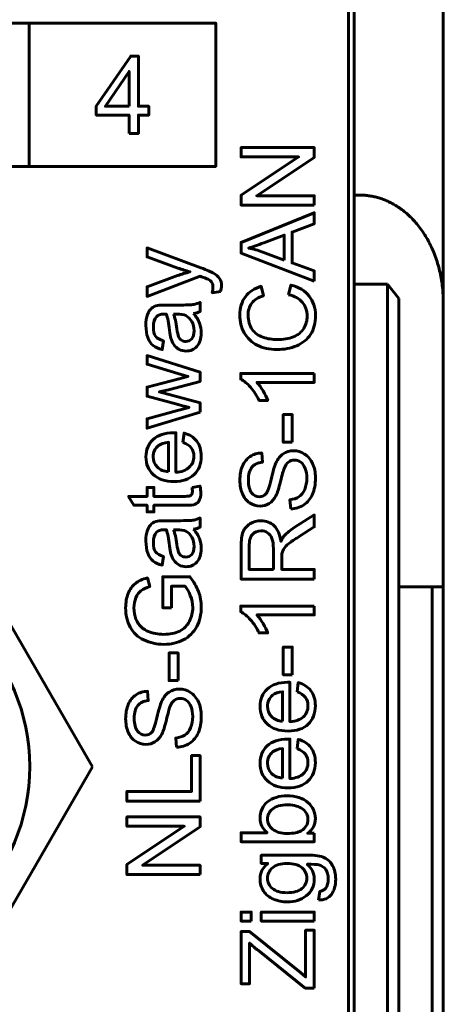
# Model space of a CAD drawing. Header units: millimetres. Extents: x -14 to 16, y -52 to 56.
# Tile 7 of 8: x 7.91 to 15.51, y 20.83 to 38.53. Entities that reach past the tile are written whole.
import ezdxf

# ---------------------------------------------------------------- set-up
doc = ezdxf.new("R2010")
doc.units = ezdxf.units.MM
for name, pattern in [('K5LT32780', [0]), ('K5LT32782', [0]), ('K5LT_BASIC', [0])]:
    doc.linetypes.add(name, pattern=pattern)

# ---------------------------------------------------------------- blocks, each defined once
blk = doc.blocks.new('U0')
at = {"color": 150, "linetype": 'K5LT32780', "lineweight": 60, "true_color": 0x0080ff}
for p, q in [((2.284, 29.101), (-0.026, 25.101)), ((6.902, 29.101), (2.284, 29.101)), ((9.212, 25.101), (6.902, 29.101)), ((-0.026, 25.101), (2.284, 21.101)), ((6.902, 21.101), (9.212, 25.101)), ((2.284, 21.101), (6.902, 21.101))]:
    blk.add_line(p, q, dxfattribs=at)

msp = doc.modelspace()

# ---------------------------------------------------------------- linework, layer by layer
at = {"color": 150, "linetype": 'K5LT32780', "lineweight": 60, "true_color": 0x0080ff}
for p, q in [((13.91, 40.253), (13.91, 35.374)), ((15.51, 39.809), (15.51, 33.454)), ((13.81, 16.453), (13.81, 38.853)), ((8.076, 38.464), (8.076, 35.888)), ((-2.393, 35.888), (11.425, 35.888)), ((14.01, 35.374), (13.91, 35.374)), ((13.91, 35.374), (13.91, 33.774)), ((14.51, 33.774), (13.91, 33.774)), ((13.91, 16.453), (13.91, 33.774)), ((14.51, 33.774), (14.51, 13.553)), ((14.71, 33.518), (14.51, 33.774)), ((14.71, 13.245), (14.71, 33.518)), ((15.51, 28.334), (15.51, 33.454)), ((14.71, 28.334), (15.31, 28.334)), ((15.31, 28.334), (15.31, -24.227)), ((15.51, 28.334), (15.31, 28.334)), ((15.51, 28.334), (15.51, -24.227))]:
    msp.add_line(p, q, dxfattribs=at)
at = {"color": 150, "linetype": 'K5LT32782', "lineweight": 60, "true_color": 0x0080ff}
msp.add_lwpolyline([(-2.393, 35.888), (11.425, 35.888), (11.425, 38.464), (-2.393, 38.464)], close=True, dxfattribs=at)
at = {"color": 150, "linetype": 'K5LT32780', "lineweight": 60, "true_color": 0x0080ff}
msp.add_circle((4.587, 25.103), 3.5, dxfattribs=at)
msp.add_circle((4.587, 25.103), 3.5, dxfattribs=at)
for points, knots in [([(9.87, 36.481), (9.87, 36.481), (9.87, 36.813), (9.87, 36.813), (9.279, 36.813), (9.279, 36.813), (9.279, 36.97), (9.279, 36.97), (9.9, 37.871), (9.9, 37.871), (10.037, 37.871), (10.037, 37.871), (10.037, 36.97), (10.037, 36.97), (10.221, 36.97), (10.221, 36.97), (10.221, 36.813), (10.221, 36.813), (10.037, 36.813), (10.037, 36.813), (10.037, 36.481), (10.037, 36.481), (9.87, 36.481), (9.87, 36.481)], [0, 0, 0, 0, 0.090909, 0.090909, 0.181818, 0.181818, 0.272727, 0.272727, 0.363636, 0.363636, 0.454545, 0.454545, 0.545455, 0.545455, 0.636364, 0.636364, 0.727273, 0.727273, 0.818182, 0.818182, 0.909091, 0.909091, 1, 1, 1, 1]), ([(9.87, 36.97), (9.87, 36.97), (9.87, 37.595), (9.87, 37.595), (9.444, 36.97), (9.444, 36.97), (9.87, 36.97), (9.87, 36.97)], [0, 0, 0, 0, 0.333333, 0.333333, 0.666667, 0.666667, 1, 1, 1, 1])]:
    msp.add_open_spline(points, degree=3, knots=knots, dxfattribs=at)
at = {"color": 150, "linetype": 'K5LT_BASIC', "lineweight": 60, "true_color": 0x0080ff}
for points, knots in [([(13.193, 35.194), (13.193, 35.194), (11.88, 35.194), (11.88, 35.194), (11.88, 35.372), (11.88, 35.372), (12.911, 36.061), (12.911, 36.061), (11.88, 36.061), (11.88, 36.061), (11.88, 36.228), (11.88, 36.228), (13.193, 36.228), (13.193, 36.228), (13.193, 36.05), (13.193, 36.05), (12.162, 35.361), (12.162, 35.361), (13.193, 35.361), (13.193, 35.361), (13.193, 35.194), (13.193, 35.194)], [0, 0, 0, 0, 0.1, 0.1, 0.2, 0.2, 0.3, 0.3, 0.4, 0.4, 0.5, 0.5, 0.6, 0.6, 0.7, 0.7, 0.8, 0.8, 0.9, 0.9, 1, 1, 1, 1]), ([(13.193, 33.828), (13.193, 33.828), (11.88, 34.332), (11.88, 34.332), (11.88, 34.523), (11.88, 34.523), (13.193, 35.058), (13.193, 35.058), (13.193, 34.86), (13.193, 34.86), (12.795, 34.708), (12.795, 34.708), (12.795, 34.155), (12.795, 34.155), (13.193, 34.012), (13.193, 34.012), (13.193, 33.828), (13.193, 33.828)], [0, 0, 0, 0, 0.125, 0.125, 0.25, 0.25, 0.375, 0.375, 0.5, 0.5, 0.625, 0.625, 0.75, 0.75, 0.875, 0.875, 1, 1, 1, 1]), ([(12.654, 34.206), (12.654, 34.206), (12.654, 34.654), (12.654, 34.654), (12.29, 34.517), (12.29, 34.517), (12.179, 34.475), (12.088, 34.444), (12.015, 34.422), (12.101, 34.404), (12.185, 34.38), (12.268, 34.35), (12.268, 34.35), (12.654, 34.206), (12.654, 34.206)], [0, 0, 0, 0, 0.2, 0.2, 0.4, 0.4, 0.4, 0.6, 0.6, 0.6, 0.8, 0.8, 0.8, 1, 1, 1, 1]), ([(11.51, 33.639), (11.51, 33.639), (11.361, 33.62), (11.361, 33.62), (11.37, 33.656), (11.375, 33.686), (11.375, 33.713), (11.375, 33.749), (11.369, 33.778), (11.357, 33.799), (11.345, 33.821), (11.328, 33.838), (11.307, 33.852), (11.291, 33.862), (11.25, 33.879), (11.186, 33.901), (11.177, 33.904), (11.164, 33.909), (11.147, 33.916), (11.147, 33.916), (10.192, 33.554), (10.192, 33.554), (10.192, 33.727), (10.192, 33.727), (10.741, 33.926), (10.741, 33.926), (10.811, 33.952), (10.884, 33.974), (10.961, 33.995), (10.889, 34.014), (10.817, 34.036), (10.747, 34.061), (10.747, 34.061), (10.192, 34.264), (10.192, 34.264), (10.192, 34.425), (10.192, 34.425), (11.16, 34.066), (11.16, 34.066), (11.265, 34.027), (11.336, 33.996), (11.375, 33.975), (11.428, 33.946), (11.467, 33.913), (11.492, 33.876), (11.517, 33.839), (11.529, 33.794), (11.529, 33.743), (11.529, 33.712), (11.523, 33.677), (11.51, 33.639)], [0, 0, 0, 0, 0.055556, 0.055556, 0.055556, 0.111111, 0.111111, 0.111111, 0.166667, 0.166667, 0.166667, 0.222222, 0.222222, 0.222222, 0.277778, 0.277778, 0.277778, 0.333333, 0.333333, 0.333333, 0.388889, 0.388889, 0.444444, 0.444444, 0.5, 0.5, 0.5, 0.555556, 0.555556, 0.555556, 0.611111, 0.611111, 0.611111, 0.666667, 0.666667, 0.722222, 0.722222, 0.777778, 0.777778, 0.777778, 0.833333, 0.833333, 0.833333, 0.888889, 0.888889, 0.888889, 0.944444, 0.944444, 0.944444, 1, 1, 1, 1]), ([(12.732, 33.583), (12.732, 33.583), (12.776, 33.757), (12.776, 33.757), (12.919, 33.721), (13.028, 33.655), (13.177, 33.466), (13.215, 33.351), (13.215, 33.214), (13.215, 33.073), (13.186, 32.958), (13.129, 32.869), (13.071, 32.781), (12.988, 32.713), (12.878, 32.667), (12.769, 32.621), (12.652, 32.598), (12.527, 32.598), (12.39, 32.598), (12.271, 32.624), (12.067, 32.728), (11.99, 32.803), (11.884, 32.995), (11.858, 33.101), (11.858, 33.217), (11.858, 33.348), (11.891, 33.459), (11.958, 33.548), (12.025, 33.638), (12.119, 33.7), (12.24, 33.735), (12.24, 33.735), (12.28, 33.565), (12.28, 33.565), (12.185, 33.534), (12.115, 33.49), (12.072, 33.432), (12.028, 33.374), (12.006, 33.302), (12.006, 33.214), (12.006, 33.113), (12.03, 33.029), (12.079, 32.961), (12.127, 32.894), (12.192, 32.846), (12.273, 32.819), (12.355, 32.791), (12.439, 32.778), (12.526, 32.778), (12.637, 32.778), (12.735, 32.794), (12.818, 32.826), (12.901, 32.859), (12.963, 32.909), (13.005, 32.978), (13.046, 33.046), (13.066, 33.12), (13.066, 33.2), (13.066, 33.297), (13.038, 33.379), (12.982, 33.446), (12.926, 33.514), (12.843, 33.559), (12.732, 33.583)], [0, 0, 0, 0, 0.045455, 0.045455, 0.045455, 0.090909, 0.090909, 0.136364, 0.136364, 0.136364, 0.181818, 0.181818, 0.181818, 0.227273, 0.227273, 0.227273, 0.272727, 0.272727, 0.272727, 0.318182, 0.318182, 0.363636, 0.363636, 0.409091, 0.409091, 0.409091, 0.454545, 0.454545, 0.454545, 0.5, 0.5, 0.5, 0.545455, 0.545455, 0.545455, 0.590909, 0.590909, 0.590909, 0.636364, 0.636364, 0.636364, 0.681818, 0.681818, 0.681818, 0.727273, 0.727273, 0.727273, 0.772727, 0.772727, 0.772727, 0.818182, 0.818182, 0.818182, 0.863636, 0.863636, 0.863636, 0.909091, 0.909091, 0.909091, 0.954545, 0.954545, 0.954545, 1, 1, 1, 1]), ([(11.025, 33.248), (11.076, 33.188), (11.111, 33.13), (11.132, 33.075), (11.154, 33.019), (11.164, 32.96), (11.164, 32.896), (11.164, 32.792), (11.139, 32.712), (11.087, 32.655), (11.037, 32.599), (10.972, 32.571), (10.892, 32.571), (10.846, 32.571), (10.803, 32.582), (10.765, 32.603), (10.726, 32.624), (10.696, 32.652), (10.673, 32.686), (10.649, 32.721), (10.632, 32.759), (10.62, 32.802), (10.611, 32.834), (10.603, 32.882), (10.595, 32.946), (10.58, 33.076), (10.562, 33.173), (10.54, 33.234), (10.518, 33.235), (10.504, 33.235), (10.498, 33.235), (10.433, 33.235), (10.387, 33.22), (10.36, 33.189), (10.323, 33.148), (10.305, 33.086), (10.305, 33.005), (10.305, 32.929), (10.319, 32.873), (10.345, 32.837), (10.372, 32.8), (10.419, 32.774), (10.487, 32.756), (10.487, 32.756), (10.465, 32.598), (10.465, 32.598), (10.397, 32.613), (10.343, 32.636), (10.259, 32.702), (10.228, 32.75), (10.205, 32.812), (10.183, 32.874), (10.171, 32.947), (10.171, 33.029), (10.171, 33.11), (10.181, 33.177), (10.2, 33.228), (10.219, 33.278), (10.243, 33.316), (10.272, 33.34), (10.301, 33.364), (10.338, 33.38), (10.382, 33.39), (10.41, 33.395), (10.459, 33.398), (10.531, 33.398), (10.531, 33.398), (10.745, 33.398), (10.745, 33.398), (10.894, 33.398), (10.989, 33.402), (11.029, 33.408), (11.069, 33.415), (11.107, 33.428), (11.144, 33.448), (11.144, 33.448), (11.144, 33.279), (11.144, 33.279), (11.11, 33.263), (11.07, 33.252), (11.025, 33.248)], [0, 0, 0, 0, 0.037037, 0.037037, 0.037037, 0.074074, 0.074074, 0.074074, 0.111111, 0.111111, 0.111111, 0.148148, 0.148148, 0.148148, 0.185185, 0.185185, 0.185185, 0.222222, 0.222222, 0.222222, 0.259259, 0.259259, 0.259259, 0.296296, 0.296296, 0.296296, 0.333333, 0.333333, 0.333333, 0.37037, 0.37037, 0.37037, 0.407407, 0.407407, 0.407407, 0.444444, 0.444444, 0.444444, 0.481481, 0.481481, 0.481481, 0.518519, 0.518519, 0.518519, 0.555556, 0.555556, 0.555556, 0.592593, 0.592593, 0.62963, 0.62963, 0.62963, 0.666667, 0.666667, 0.666667, 0.703704, 0.703704, 0.703704, 0.740741, 0.740741, 0.740741, 0.777778, 0.777778, 0.777778, 0.814815, 0.814815, 0.814815, 0.851852, 0.851852, 0.851852, 0.888889, 0.888889, 0.888889, 0.925926, 0.925926, 0.925926, 0.962963, 0.962963, 0.962963, 1, 1, 1, 1]), ([(10.667, 33.235), (10.691, 33.176), (10.711, 33.088), (10.727, 32.971), (10.737, 32.904), (10.747, 32.857), (10.771, 32.802), (10.789, 32.781), (10.811, 32.766), (10.834, 32.751), (10.86, 32.743), (10.888, 32.743), (10.93, 32.743), (10.966, 32.76), (11.023, 32.825), (11.037, 32.873), (11.037, 32.935), (11.037, 32.997), (11.024, 33.053), (10.997, 33.101), (10.97, 33.15), (10.933, 33.185), (10.886, 33.208), (10.85, 33.225), (10.796, 33.234), (10.725, 33.234), (10.725, 33.234), (10.667, 33.235), (10.667, 33.235)], [0, 0, 0, 0, 0.1, 0.1, 0.1, 0.2, 0.2, 0.3, 0.3, 0.3, 0.4, 0.4, 0.4, 0.5, 0.5, 0.6, 0.6, 0.6, 0.7, 0.7, 0.7, 0.8, 0.8, 0.8, 0.9, 0.9, 0.9, 1, 1, 1, 1]), ([(11.144, 31.473), (11.144, 31.473), (10.192, 31.185), (10.192, 31.185), (10.192, 31.354), (10.192, 31.354), (10.741, 31.505), (10.741, 31.505), (10.946, 31.559), (10.946, 31.559), (10.936, 31.561), (10.87, 31.578), (10.749, 31.608), (10.749, 31.608), (10.192, 31.759), (10.192, 31.759), (10.192, 31.925), (10.192, 31.925), (10.744, 32.068), (10.744, 32.068), (10.926, 32.115), (10.926, 32.115), (10.742, 32.17), (10.742, 32.17), (10.192, 32.334), (10.192, 32.334), (10.192, 32.491), (10.192, 32.491), (11.144, 32.192), (11.144, 32.192), (11.144, 32.025), (11.144, 32.025), (10.574, 31.874), (10.574, 31.874), (10.411, 31.836), (10.411, 31.836), (11.144, 31.643), (11.144, 31.643), (11.144, 31.473), (11.144, 31.473)], [0, 0, 0, 0, 0.055556, 0.055556, 0.111111, 0.111111, 0.166667, 0.166667, 0.222222, 0.222222, 0.222222, 0.277778, 0.277778, 0.277778, 0.333333, 0.333333, 0.388889, 0.388889, 0.444444, 0.444444, 0.5, 0.5, 0.555556, 0.555556, 0.611111, 0.611111, 0.666667, 0.666667, 0.722222, 0.722222, 0.777778, 0.777778, 0.833333, 0.833333, 0.888889, 0.888889, 0.944444, 0.944444, 1, 1, 1, 1]), ([(13.193, 32.168), (13.193, 32.168), (13.193, 32.007), (13.193, 32.007), (12.165, 32.007), (12.165, 32.007), (12.202, 31.968), (12.239, 31.917), (12.313, 31.791), (12.341, 31.734), (12.36, 31.684), (12.36, 31.684), (12.204, 31.684), (12.204, 31.684), (12.162, 31.774), (12.11, 31.853), (12.05, 31.921), (11.989, 31.988), (11.931, 32.036), (11.874, 32.064), (11.874, 32.064), (11.874, 32.168), (11.874, 32.168), (13.193, 32.168), (13.193, 32.168)], [0, 0, 0, 0, 0.111111, 0.111111, 0.222222, 0.222222, 0.222222, 0.333333, 0.333333, 0.444444, 0.444444, 0.444444, 0.555556, 0.555556, 0.555556, 0.666667, 0.666667, 0.666667, 0.777778, 0.777778, 0.777778, 0.888889, 0.888889, 1, 1, 1, 1]), ([(12.799, 30.932), (12.799, 30.932), (12.637, 30.932), (12.637, 30.932), (12.637, 31.431), (12.637, 31.431), (12.799, 31.431), (12.799, 31.431), (12.799, 30.932), (12.799, 30.932)], [0, 0, 0, 0, 0.25, 0.25, 0.5, 0.5, 0.75, 0.75, 1, 1, 1, 1]), ([(10.835, 30.93), (10.835, 30.93), (10.857, 31.097), (10.857, 31.097), (10.955, 31.071), (11.03, 31.023), (11.084, 30.952), (11.137, 30.881), (11.164, 30.79), (11.164, 30.68), (11.164, 30.541), (11.121, 30.431), (11.036, 30.35), (10.95, 30.268), (10.83, 30.228), (10.676, 30.228), (10.516, 30.228), (10.392, 30.269), (10.304, 30.351), (10.215, 30.433), (10.171, 30.54), (10.171, 30.671), (10.171, 30.798), (10.215, 30.902), (10.388, 31.062), (10.509, 31.103), (10.666, 31.103), (10.676, 31.103), (10.69, 31.103), (10.709, 31.102), (10.709, 31.102), (10.709, 30.393), (10.709, 30.393), (10.813, 30.399), (10.893, 30.428), (10.949, 30.482), (11.004, 30.534), (11.032, 30.601), (11.032, 30.68), (11.032, 30.739), (11.016, 30.789), (10.985, 30.831), (10.954, 30.873), (10.904, 30.906), (10.835, 30.93)], [0, 0, 0, 0, 0.066667, 0.066667, 0.066667, 0.133333, 0.133333, 0.133333, 0.2, 0.2, 0.2, 0.266667, 0.266667, 0.266667, 0.333333, 0.333333, 0.333333, 0.4, 0.4, 0.4, 0.466667, 0.466667, 0.466667, 0.533333, 0.533333, 0.6, 0.6, 0.6, 0.666667, 0.666667, 0.666667, 0.733333, 0.733333, 0.733333, 0.8, 0.8, 0.8, 0.866667, 0.866667, 0.866667, 0.933333, 0.933333, 0.933333, 1, 1, 1, 1]), ([(10.577, 30.402), (10.577, 30.402), (10.577, 30.932), (10.577, 30.932), (10.497, 30.925), (10.437, 30.905), (10.397, 30.871), (10.335, 30.82), (10.303, 30.754), (10.303, 30.672), (10.303, 30.598), (10.328, 30.536), (10.378, 30.486), (10.427, 30.435), (10.494, 30.408), (10.577, 30.402)], [0, 0, 0, 0, 0.2, 0.2, 0.2, 0.4, 0.4, 0.4, 0.6, 0.6, 0.6, 0.8, 0.8, 0.8, 1, 1, 1, 1]), ([(12.771, 29.736), (12.771, 29.736), (12.756, 29.899), (12.756, 29.899), (12.823, 29.907), (12.877, 29.925), (12.919, 29.953), (12.961, 29.982), (12.996, 30.026), (13.022, 30.085), (13.048, 30.145), (13.061, 30.212), (13.061, 30.287), (13.061, 30.353), (13.051, 30.412), (13.031, 30.462), (13.011, 30.513), (12.984, 30.551), (12.95, 30.575), (12.915, 30.6), (12.878, 30.613), (12.837, 30.613), (12.796, 30.613), (12.76, 30.601), (12.73, 30.577), (12.699, 30.553), (12.673, 30.514), (12.652, 30.459), (12.639, 30.424), (12.617, 30.346), (12.588, 30.225), (12.559, 30.104), (12.532, 30.02), (12.506, 29.971), (12.473, 29.909), (12.432, 29.862), (12.384, 29.832), (12.335, 29.801), (12.28, 29.785), (12.22, 29.785), (12.154, 29.785), (12.091, 29.804), (12.034, 29.842), (11.976, 29.88), (11.933, 29.934), (11.903, 30.007), (11.873, 30.079), (11.858, 30.159), (11.858, 30.248), (11.858, 30.345), (11.873, 30.431), (11.905, 30.505), (11.936, 30.579), (11.982, 30.637), (12.043, 30.677), (12.104, 30.717), (12.173, 30.738), (12.25, 30.741), (12.25, 30.741), (12.263, 30.574), (12.263, 30.574), (12.18, 30.565), (12.117, 30.535), (12.075, 30.483), (12.033, 30.432), (12.012, 30.355), (12.012, 30.254), (12.012, 30.149), (12.031, 30.073), (12.069, 30.025), (12.108, 29.977), (12.154, 29.952), (12.209, 29.952), (12.256, 29.952), (12.295, 29.97), (12.325, 30.003), (12.356, 30.037), (12.387, 30.124), (12.419, 30.265), (12.451, 30.407), (12.479, 30.504), (12.503, 30.556), (12.538, 30.632), (12.582, 30.689), (12.636, 30.725), (12.69, 30.762), (12.752, 30.78), (12.823, 30.78), (12.893, 30.78), (12.958, 30.76), (13.02, 30.72), (13.081, 30.68), (13.129, 30.623), (13.164, 30.548), (13.198, 30.473), (13.215, 30.389), (13.215, 30.295), (13.215, 30.176), (13.198, 30.077), (13.163, 29.997), (13.129, 29.916), (13.077, 29.854), (13.007, 29.808), (12.937, 29.762), (12.859, 29.738), (12.771, 29.736)], [0, 0, 0, 0, 0.028571, 0.028571, 0.028571, 0.057143, 0.057143, 0.057143, 0.085714, 0.085714, 0.085714, 0.114286, 0.114286, 0.114286, 0.142857, 0.142857, 0.142857, 0.171429, 0.171429, 0.171429, 0.2, 0.2, 0.2, 0.228571, 0.228571, 0.228571, 0.257143, 0.257143, 0.257143, 0.285714, 0.285714, 0.285714, 0.314286, 0.314286, 0.314286, 0.342857, 0.342857, 0.342857, 0.371429, 0.371429, 0.371429, 0.4, 0.4, 0.4, 0.428571, 0.428571, 0.428571, 0.457143, 0.457143, 0.457143, 0.485714, 0.485714, 0.485714, 0.514286, 0.514286, 0.514286, 0.542857, 0.542857, 0.542857, 0.571429, 0.571429, 0.571429, 0.6, 0.6, 0.6, 0.628571, 0.628571, 0.628571, 0.657143, 0.657143, 0.657143, 0.685714, 0.685714, 0.685714, 0.714286, 0.714286, 0.714286, 0.742857, 0.742857, 0.742857, 0.771429, 0.771429, 0.771429, 0.8, 0.8, 0.8, 0.828571, 0.828571, 0.828571, 0.857143, 0.857143, 0.857143, 0.885714, 0.885714, 0.885714, 0.914286, 0.914286, 0.914286, 0.942857, 0.942857, 0.942857, 0.971429, 0.971429, 0.971429, 1, 1, 1, 1]), ([(11, 30.122), (11, 30.122), (11.142, 30.144), (11.142, 30.144), (11.152, 30.098), (11.157, 30.058), (11.157, 30.022), (11.157, 29.964), (11.147, 29.919), (11.129, 29.886), (11.11, 29.854), (11.086, 29.832), (11.056, 29.818), (11.025, 29.805), (10.962, 29.799), (10.865, 29.799), (10.865, 29.799), (10.316, 29.799), (10.316, 29.799), (10.316, 29.68), (10.316, 29.68), (10.192, 29.68), (10.192, 29.68), (10.192, 29.799), (10.192, 29.799), (9.956, 29.799), (9.956, 29.799), (9.859, 29.96), (9.859, 29.96), (10.192, 29.96), (10.192, 29.96), (10.192, 30.122), (10.192, 30.122), (10.316, 30.122), (10.316, 30.122), (10.316, 29.96), (10.316, 29.96), (10.874, 29.96), (10.874, 29.96), (10.92, 29.96), (10.95, 29.963), (10.963, 29.969), (10.976, 29.974), (10.987, 29.983), (10.995, 29.996), (11.002, 30.009), (11.006, 30.028), (11.006, 30.051), (11.006, 30.069), (11.004, 30.093), (11, 30.122)], [0, 0, 0, 0, 0.05, 0.05, 0.05, 0.1, 0.1, 0.1, 0.15, 0.15, 0.15, 0.2, 0.2, 0.2, 0.25, 0.25, 0.25, 0.3, 0.3, 0.35, 0.35, 0.4, 0.4, 0.45, 0.45, 0.5, 0.5, 0.55, 0.55, 0.6, 0.6, 0.65, 0.65, 0.7, 0.7, 0.75, 0.75, 0.8, 0.8, 0.8, 0.85, 0.85, 0.85, 0.9, 0.9, 0.9, 0.95, 0.95, 0.95, 1, 1, 1, 1]), ([(11.025, 29.373), (11.076, 29.313), (11.111, 29.255), (11.132, 29.2), (11.154, 29.145), (11.164, 29.085), (11.164, 29.022), (11.164, 28.917), (11.139, 28.837), (11.087, 28.78), (11.037, 28.724), (10.972, 28.696), (10.892, 28.696), (10.846, 28.696), (10.803, 28.707), (10.765, 28.728), (10.726, 28.749), (10.696, 28.777), (10.673, 28.811), (10.649, 28.846), (10.632, 28.884), (10.62, 28.928), (10.611, 28.959), (10.603, 29.007), (10.595, 29.071), (10.58, 29.201), (10.562, 29.298), (10.54, 29.359), (10.518, 29.36), (10.504, 29.36), (10.498, 29.36), (10.433, 29.36), (10.387, 29.345), (10.36, 29.314), (10.323, 29.273), (10.305, 29.212), (10.305, 29.13), (10.305, 29.054), (10.319, 28.998), (10.345, 28.962), (10.372, 28.925), (10.419, 28.899), (10.487, 28.881), (10.487, 28.881), (10.465, 28.724), (10.465, 28.724), (10.397, 28.738), (10.343, 28.762), (10.259, 28.828), (10.228, 28.875), (10.205, 28.938), (10.183, 29), (10.171, 29.072), (10.171, 29.154), (10.171, 29.235), (10.181, 29.302), (10.2, 29.353), (10.219, 29.404), (10.243, 29.441), (10.272, 29.465), (10.301, 29.489), (10.338, 29.506), (10.382, 29.515), (10.41, 29.521), (10.459, 29.523), (10.531, 29.523), (10.531, 29.523), (10.745, 29.523), (10.745, 29.523), (10.894, 29.523), (10.989, 29.527), (11.029, 29.533), (11.069, 29.54), (11.107, 29.553), (11.144, 29.573), (11.144, 29.573), (11.144, 29.404), (11.144, 29.404), (11.11, 29.388), (11.07, 29.378), (11.025, 29.373)], [0, 0, 0, 0, 0.037037, 0.037037, 0.037037, 0.074074, 0.074074, 0.074074, 0.111111, 0.111111, 0.111111, 0.148148, 0.148148, 0.148148, 0.185185, 0.185185, 0.185185, 0.222222, 0.222222, 0.222222, 0.259259, 0.259259, 0.259259, 0.296296, 0.296296, 0.296296, 0.333333, 0.333333, 0.333333, 0.37037, 0.37037, 0.37037, 0.407407, 0.407407, 0.407407, 0.444444, 0.444444, 0.444444, 0.481481, 0.481481, 0.481481, 0.518519, 0.518519, 0.518519, 0.555556, 0.555556, 0.555556, 0.592593, 0.592593, 0.62963, 0.62963, 0.62963, 0.666667, 0.666667, 0.666667, 0.703704, 0.703704, 0.703704, 0.740741, 0.740741, 0.740741, 0.777778, 0.777778, 0.777778, 0.814815, 0.814815, 0.814815, 0.851852, 0.851852, 0.851852, 0.888889, 0.888889, 0.888889, 0.925926, 0.925926, 0.925926, 0.962963, 0.962963, 0.962963, 1, 1, 1, 1]), ([(13.193, 28.472), (13.193, 28.472), (11.88, 28.472), (11.88, 28.472), (11.88, 29.054), (11.88, 29.054), (11.88, 29.171), (11.892, 29.26), (11.915, 29.321), (11.939, 29.382), (11.98, 29.43), (12.099, 29.503), (12.165, 29.521), (12.238, 29.521), (12.331, 29.521), (12.409, 29.491), (12.537, 29.37), (12.578, 29.277), (12.595, 29.151), (12.617, 29.198), (12.639, 29.232), (12.66, 29.256), (12.707, 29.307), (12.765, 29.355), (12.835, 29.4), (12.835, 29.4), (13.193, 29.627), (13.193, 29.627), (13.193, 29.41), (13.193, 29.41), (12.92, 29.236), (12.92, 29.236), (12.841, 29.186), (12.78, 29.144), (12.738, 29.111), (12.697, 29.078), (12.667, 29.049), (12.651, 29.023), (12.634, 28.997), (12.623, 28.971), (12.616, 28.944), (12.612, 28.924), (12.61, 28.892), (12.61, 28.847), (12.61, 28.847), (12.61, 28.646), (12.61, 28.646), (13.193, 28.646), (13.193, 28.646), (13.193, 28.472), (13.193, 28.472)], [0, 0, 0, 0, 0.052632, 0.052632, 0.105263, 0.105263, 0.105263, 0.157895, 0.157895, 0.157895, 0.210526, 0.210526, 0.263158, 0.263158, 0.263158, 0.315789, 0.315789, 0.368421, 0.368421, 0.368421, 0.421053, 0.421053, 0.421053, 0.473684, 0.473684, 0.473684, 0.526316, 0.526316, 0.578947, 0.578947, 0.631579, 0.631579, 0.631579, 0.684211, 0.684211, 0.684211, 0.736842, 0.736842, 0.736842, 0.789474, 0.789474, 0.789474, 0.842105, 0.842105, 0.842105, 0.894737, 0.894737, 0.947368, 0.947368, 1, 1, 1, 1]), ([(10.667, 29.36), (10.691, 29.301), (10.711, 29.213), (10.727, 29.096), (10.737, 29.029), (10.747, 28.982), (10.771, 28.927), (10.789, 28.906), (10.811, 28.891), (10.834, 28.876), (10.86, 28.869), (10.888, 28.869), (10.93, 28.869), (10.966, 28.885), (11.023, 28.95), (11.037, 28.998), (11.037, 29.061), (11.037, 29.123), (11.024, 29.178), (10.997, 29.227), (10.97, 29.275), (10.933, 29.311), (10.886, 29.333), (10.85, 29.351), (10.796, 29.359), (10.725, 29.359), (10.725, 29.359), (10.667, 29.36), (10.667, 29.36)], [0, 0, 0, 0, 0.1, 0.1, 0.1, 0.2, 0.2, 0.3, 0.3, 0.3, 0.4, 0.4, 0.4, 0.5, 0.5, 0.6, 0.6, 0.6, 0.7, 0.7, 0.7, 0.8, 0.8, 0.8, 0.9, 0.9, 0.9, 1, 1, 1, 1]), ([(12.459, 28.646), (12.459, 28.646), (12.459, 29.019), (12.459, 29.019), (12.459, 29.099), (12.451, 29.16), (12.435, 29.205), (12.418, 29.25), (12.392, 29.283), (12.356, 29.306), (12.32, 29.33), (12.28, 29.341), (12.238, 29.341), (12.176, 29.341), (12.125, 29.319), (12.084, 29.274), (12.044, 29.229), (12.025, 29.158), (12.025, 29.061), (12.025, 29.061), (12.025, 28.646), (12.025, 28.646), (12.459, 28.646), (12.459, 28.646)], [0, 0, 0, 0, 0.125, 0.125, 0.125, 0.25, 0.25, 0.25, 0.375, 0.375, 0.375, 0.5, 0.5, 0.5, 0.625, 0.625, 0.625, 0.75, 0.75, 0.75, 0.875, 0.875, 1, 1, 1, 1]), ([(10.628, 27.959), (10.628, 27.959), (10.474, 27.959), (10.474, 27.959), (10.474, 28.515), (10.474, 28.515), (10.961, 28.515), (10.961, 28.515), (11.029, 28.429), (11.08, 28.341), (11.114, 28.251), (11.149, 28.16), (11.166, 28.067), (11.166, 27.971), (11.166, 27.842), (11.138, 27.725), (11.083, 27.62), (11.028, 27.514), (10.948, 27.435), (10.843, 27.381), (10.739, 27.327), (10.622, 27.3), (10.493, 27.3), (10.366, 27.3), (10.246, 27.327), (10.135, 27.38), (10.025, 27.434), (9.942, 27.511), (9.889, 27.611), (9.835, 27.711), (9.808, 27.827), (9.808, 27.958), (9.808, 28.052), (9.823, 28.138), (9.854, 28.215), (9.885, 28.292), (9.928, 28.352), (9.983, 28.396), (10.038, 28.439), (10.11, 28.472), (10.198, 28.495), (10.198, 28.495), (10.241, 28.338), (10.241, 28.338), (10.174, 28.318), (10.122, 28.294), (10.083, 28.265), (10.045, 28.235), (10.014, 28.194), (9.991, 28.139), (9.968, 28.085), (9.957, 28.025), (9.957, 27.959), (9.957, 27.879), (9.969, 27.811), (9.993, 27.753), (10.017, 27.695), (10.049, 27.649), (10.089, 27.613), (10.128, 27.577), (10.172, 27.55), (10.219, 27.53), (10.3, 27.497), (10.388, 27.48), (10.484, 27.48), (10.601, 27.48), (10.699, 27.5), (10.778, 27.54), (10.857, 27.581), (10.916, 27.639), (10.954, 27.716), (10.992, 27.793), (11.012, 27.875), (11.012, 27.961), (11.012, 28.037), (10.997, 28.11), (10.968, 28.181), (10.939, 28.253), (10.908, 28.307), (10.874, 28.344), (10.874, 28.344), (10.628, 28.344), (10.628, 28.344), (10.628, 27.959), (10.628, 27.959)], [0, 0, 0, 0, 0.034483, 0.034483, 0.068966, 0.068966, 0.103448, 0.103448, 0.103448, 0.137931, 0.137931, 0.137931, 0.172414, 0.172414, 0.172414, 0.206897, 0.206897, 0.206897, 0.241379, 0.241379, 0.241379, 0.275862, 0.275862, 0.275862, 0.310345, 0.310345, 0.310345, 0.344828, 0.344828, 0.344828, 0.37931, 0.37931, 0.37931, 0.413793, 0.413793, 0.413793, 0.448276, 0.448276, 0.448276, 0.482759, 0.482759, 0.482759, 0.517241, 0.517241, 0.517241, 0.551724, 0.551724, 0.551724, 0.586207, 0.586207, 0.586207, 0.62069, 0.62069, 0.62069, 0.655172, 0.655172, 0.655172, 0.689655, 0.689655, 0.689655, 0.724138, 0.724138, 0.724138, 0.758621, 0.758621, 0.758621, 0.793103, 0.793103, 0.793103, 0.827586, 0.827586, 0.827586, 0.862069, 0.862069, 0.862069, 0.896552, 0.896552, 0.896552, 0.931034, 0.931034, 0.931034, 0.965517, 0.965517, 1, 1, 1, 1]), ([(13.193, 27.989), (13.193, 27.989), (13.193, 27.828), (13.193, 27.828), (12.165, 27.828), (12.165, 27.828), (12.202, 27.789), (12.239, 27.738), (12.313, 27.612), (12.341, 27.555), (12.36, 27.505), (12.36, 27.505), (12.204, 27.505), (12.204, 27.505), (12.162, 27.595), (12.11, 27.674), (12.05, 27.741), (11.989, 27.809), (11.931, 27.857), (11.874, 27.885), (11.874, 27.885), (11.874, 27.989), (11.874, 27.989), (13.193, 27.989), (13.193, 27.989)], [0, 0, 0, 0, 0.111111, 0.111111, 0.222222, 0.222222, 0.222222, 0.333333, 0.333333, 0.444444, 0.444444, 0.444444, 0.555556, 0.555556, 0.555556, 0.666667, 0.666667, 0.666667, 0.777778, 0.777778, 0.777778, 0.888889, 0.888889, 1, 1, 1, 1]), ([(12.799, 26.753), (12.799, 26.753), (12.637, 26.753), (12.637, 26.753), (12.637, 27.252), (12.637, 27.252), (12.799, 27.252), (12.799, 27.252), (12.799, 26.753), (12.799, 26.753)], [0, 0, 0, 0, 0.25, 0.25, 0.5, 0.5, 0.75, 0.75, 1, 1, 1, 1]), ([(10.749, 26.649), (10.749, 26.649), (10.588, 26.649), (10.588, 26.649), (10.588, 27.148), (10.588, 27.148), (10.749, 27.148), (10.749, 27.148), (10.749, 26.649), (10.749, 26.649)], [0, 0, 0, 0, 0.25, 0.25, 0.5, 0.5, 0.75, 0.75, 1, 1, 1, 1]), ([(12.885, 26.446), (12.885, 26.446), (12.907, 26.613), (12.907, 26.613), (13.004, 26.587), (13.079, 26.538), (13.133, 26.467), (13.186, 26.396), (13.213, 26.306), (13.213, 26.196), (13.213, 26.057), (13.17, 25.947), (13.085, 25.865), (13, 25.784), (12.879, 25.743), (12.725, 25.743), (12.565, 25.743), (12.441, 25.784), (12.353, 25.867), (12.265, 25.949), (12.221, 26.056), (12.221, 26.187), (12.221, 26.314), (12.264, 26.417), (12.437, 26.578), (12.559, 26.618), (12.715, 26.618), (12.725, 26.618), (12.739, 26.618), (12.758, 26.618), (12.758, 26.618), (12.758, 25.909), (12.758, 25.909), (12.863, 25.915), (12.943, 25.944), (12.998, 25.997), (13.053, 26.05), (13.081, 26.116), (13.081, 26.196), (13.081, 26.255), (13.066, 26.305), (13.034, 26.347), (13.003, 26.389), (12.953, 26.422), (12.885, 26.446)], [0, 0, 0, 0, 0.066667, 0.066667, 0.066667, 0.133333, 0.133333, 0.133333, 0.2, 0.2, 0.2, 0.266667, 0.266667, 0.266667, 0.333333, 0.333333, 0.333333, 0.4, 0.4, 0.4, 0.466667, 0.466667, 0.466667, 0.533333, 0.533333, 0.6, 0.6, 0.6, 0.666667, 0.666667, 0.666667, 0.733333, 0.733333, 0.733333, 0.8, 0.8, 0.8, 0.866667, 0.866667, 0.866667, 0.933333, 0.933333, 0.933333, 1, 1, 1, 1]), ([(10.722, 25.453), (10.722, 25.453), (10.707, 25.616), (10.707, 25.616), (10.773, 25.624), (10.827, 25.642), (10.87, 25.671), (10.912, 25.699), (10.946, 25.743), (10.973, 25.803), (10.999, 25.862), (11.012, 25.929), (11.012, 26.004), (11.012, 26.07), (11.002, 26.129), (10.982, 26.18), (10.962, 26.23), (10.935, 26.268), (10.9, 26.293), (10.866, 26.317), (10.828, 26.33), (10.788, 26.33), (10.747, 26.33), (10.711, 26.318), (10.68, 26.294), (10.65, 26.27), (10.624, 26.231), (10.603, 26.176), (10.589, 26.141), (10.568, 26.063), (10.539, 25.942), (10.51, 25.821), (10.483, 25.737), (10.457, 25.689), (10.424, 25.626), (10.383, 25.579), (10.334, 25.549), (10.286, 25.518), (10.231, 25.503), (10.171, 25.503), (10.104, 25.503), (10.042, 25.522), (9.985, 25.559), (9.927, 25.597), (9.883, 25.652), (9.853, 25.724), (9.823, 25.796), (9.808, 25.877), (9.808, 25.965), (9.808, 26.062), (9.824, 26.148), (9.855, 26.222), (9.886, 26.297), (9.933, 26.354), (9.994, 26.394), (10.055, 26.434), (10.124, 26.455), (10.201, 26.458), (10.201, 26.458), (10.214, 26.291), (10.214, 26.291), (10.131, 26.283), (10.068, 26.252), (10.026, 26.201), (9.983, 26.149), (9.962, 26.073), (9.962, 25.972), (9.962, 25.866), (9.982, 25.79), (10.02, 25.742), (10.059, 25.694), (10.105, 25.67), (10.159, 25.67), (10.207, 25.67), (10.245, 25.687), (10.276, 25.721), (10.306, 25.754), (10.338, 25.841), (10.37, 25.983), (10.402, 26.124), (10.429, 26.221), (10.453, 26.273), (10.488, 26.35), (10.533, 26.406), (10.587, 26.442), (10.641, 26.479), (10.703, 26.497), (10.773, 26.497), (10.843, 26.497), (10.909, 26.477), (10.97, 26.437), (11.032, 26.397), (11.08, 26.34), (11.114, 26.265), (11.149, 26.19), (11.166, 26.106), (11.166, 26.012), (11.166, 25.893), (11.148, 25.794), (11.114, 25.714), (11.079, 25.634), (11.027, 25.571), (10.958, 25.525), (10.888, 25.479), (10.809, 25.456), (10.722, 25.453)], [0, 0, 0, 0, 0.028571, 0.028571, 0.028571, 0.057143, 0.057143, 0.057143, 0.085714, 0.085714, 0.085714, 0.114286, 0.114286, 0.114286, 0.142857, 0.142857, 0.142857, 0.171429, 0.171429, 0.171429, 0.2, 0.2, 0.2, 0.228571, 0.228571, 0.228571, 0.257143, 0.257143, 0.257143, 0.285714, 0.285714, 0.285714, 0.314286, 0.314286, 0.314286, 0.342857, 0.342857, 0.342857, 0.371429, 0.371429, 0.371429, 0.4, 0.4, 0.4, 0.428571, 0.428571, 0.428571, 0.457143, 0.457143, 0.457143, 0.485714, 0.485714, 0.485714, 0.514286, 0.514286, 0.514286, 0.542857, 0.542857, 0.542857, 0.571429, 0.571429, 0.571429, 0.6, 0.6, 0.6, 0.628571, 0.628571, 0.628571, 0.657143, 0.657143, 0.657143, 0.685714, 0.685714, 0.685714, 0.714286, 0.714286, 0.714286, 0.742857, 0.742857, 0.742857, 0.771429, 0.771429, 0.771429, 0.8, 0.8, 0.8, 0.828571, 0.828571, 0.828571, 0.857143, 0.857143, 0.857143, 0.885714, 0.885714, 0.885714, 0.914286, 0.914286, 0.914286, 0.942857, 0.942857, 0.942857, 0.971429, 0.971429, 0.971429, 1, 1, 1, 1]), ([(12.626, 25.918), (12.626, 25.918), (12.626, 26.448), (12.626, 26.448), (12.546, 26.441), (12.486, 26.42), (12.446, 26.387), (12.384, 26.336), (12.353, 26.269), (12.353, 26.188), (12.353, 26.114), (12.378, 26.052), (12.427, 26.001), (12.477, 25.951), (12.543, 25.923), (12.626, 25.918)], [0, 0, 0, 0, 0.2, 0.2, 0.2, 0.4, 0.4, 0.4, 0.6, 0.6, 0.6, 0.8, 0.8, 0.8, 1, 1, 1, 1]), ([(12.885, 25.426), (12.885, 25.426), (12.907, 25.593), (12.907, 25.593), (13.004, 25.567), (13.079, 25.518), (13.133, 25.447), (13.186, 25.376), (13.213, 25.286), (13.213, 25.175), (13.213, 25.037), (13.17, 24.927), (13.085, 24.845), (13, 24.764), (12.879, 24.723), (12.725, 24.723), (12.565, 24.723), (12.441, 24.764), (12.353, 24.846), (12.265, 24.929), (12.221, 25.035), (12.221, 25.167), (12.221, 25.293), (12.264, 25.397), (12.437, 25.558), (12.559, 25.598), (12.715, 25.598), (12.725, 25.598), (12.739, 25.598), (12.758, 25.597), (12.758, 25.597), (12.758, 24.888), (12.758, 24.888), (12.863, 24.894), (12.943, 24.924), (12.998, 24.977), (13.053, 25.03), (13.081, 25.096), (13.081, 25.175), (13.081, 25.234), (13.066, 25.285), (13.034, 25.326), (13.003, 25.368), (12.953, 25.401), (12.885, 25.426)], [0, 0, 0, 0, 0.066667, 0.066667, 0.066667, 0.133333, 0.133333, 0.133333, 0.2, 0.2, 0.2, 0.266667, 0.266667, 0.266667, 0.333333, 0.333333, 0.333333, 0.4, 0.4, 0.4, 0.466667, 0.466667, 0.466667, 0.533333, 0.533333, 0.6, 0.6, 0.6, 0.666667, 0.666667, 0.666667, 0.733333, 0.733333, 0.733333, 0.8, 0.8, 0.8, 0.866667, 0.866667, 0.866667, 0.933333, 0.933333, 0.933333, 1, 1, 1, 1]), ([(11.144, 24.482), (11.144, 24.482), (9.83, 24.482), (9.83, 24.482), (9.83, 24.657), (9.83, 24.657), (10.99, 24.657), (10.99, 24.657), (10.99, 25.302), (10.99, 25.302), (11.144, 25.302), (11.144, 25.302), (11.144, 24.482), (11.144, 24.482)], [0, 0, 0, 0, 0.166667, 0.166667, 0.333333, 0.333333, 0.5, 0.5, 0.666667, 0.666667, 0.833333, 0.833333, 1, 1, 1, 1]), ([(12.626, 24.897), (12.626, 24.897), (12.626, 25.428), (12.626, 25.428), (12.546, 25.421), (12.486, 25.4), (12.446, 25.367), (12.384, 25.316), (12.353, 25.249), (12.353, 25.167), (12.353, 25.093), (12.378, 25.031), (12.427, 24.981), (12.477, 24.931), (12.543, 24.903), (12.626, 24.897)], [0, 0, 0, 0, 0.2, 0.2, 0.2, 0.4, 0.4, 0.4, 0.6, 0.6, 0.6, 0.8, 0.8, 0.8, 1, 1, 1, 1]), ([(13.193, 23.905), (13.193, 23.905), (13.193, 23.754), (13.193, 23.754), (11.88, 23.754), (11.88, 23.754), (11.88, 23.916), (11.88, 23.916), (12.348, 23.916), (12.348, 23.916), (12.263, 23.984), (12.221, 24.071), (12.221, 24.177), (12.221, 24.235), (12.232, 24.291), (12.256, 24.343), (12.28, 24.395), (12.313, 24.438), (12.355, 24.472), (12.398, 24.506), (12.45, 24.532), (12.51, 24.551), (12.57, 24.57), (12.634, 24.58), (12.703, 24.58), (12.865, 24.58), (12.991, 24.54), (13.08, 24.459), (13.169, 24.378), (13.213, 24.282), (13.213, 24.169), (13.213, 24.057), (13.166, 23.969), (13.073, 23.905), (13.073, 23.905), (13.193, 23.905), (13.193, 23.905)], [0, 0, 0, 0, 0.076923, 0.076923, 0.153846, 0.153846, 0.230769, 0.230769, 0.307692, 0.307692, 0.307692, 0.384615, 0.384615, 0.384615, 0.461538, 0.461538, 0.461538, 0.538462, 0.538462, 0.538462, 0.615385, 0.615385, 0.615385, 0.692308, 0.692308, 0.692308, 0.769231, 0.769231, 0.769231, 0.846154, 0.846154, 0.846154, 0.923077, 0.923077, 0.923077, 1, 1, 1, 1]), ([(12.71, 23.903), (12.824, 23.903), (12.906, 23.919), (12.957, 23.949), (13.04, 24), (13.081, 24.069), (13.081, 24.155), (13.081, 24.226), (13.051, 24.287), (12.989, 24.338), (12.928, 24.389), (12.837, 24.415), (12.716, 24.415), (12.592, 24.415), (12.501, 24.39), (12.442, 24.341), (12.383, 24.292), (12.353, 24.232), (12.353, 24.163), (12.353, 24.092), (12.383, 24.031), (12.445, 23.98), (12.506, 23.929), (12.594, 23.903), (12.71, 23.903)], [0, 0, 0, 0, 0.125, 0.125, 0.125, 0.25, 0.25, 0.25, 0.375, 0.375, 0.375, 0.5, 0.5, 0.5, 0.625, 0.625, 0.625, 0.75, 0.75, 0.75, 0.875, 0.875, 0.875, 1, 1, 1, 1]), ([(11.144, 23.163), (11.144, 23.163), (9.83, 23.163), (9.83, 23.163), (9.83, 23.342), (9.83, 23.342), (10.861, 24.031), (10.861, 24.031), (9.83, 24.031), (9.83, 24.031), (9.83, 24.198), (9.83, 24.198), (11.144, 24.198), (11.144, 24.198), (11.144, 24.019), (11.144, 24.019), (10.113, 23.33), (10.113, 23.33), (11.144, 23.33), (11.144, 23.33), (11.144, 23.163), (11.144, 23.163)], [0, 0, 0, 0, 0.1, 0.1, 0.2, 0.2, 0.3, 0.3, 0.4, 0.4, 0.5, 0.5, 0.6, 0.6, 0.7, 0.7, 0.8, 0.8, 0.9, 0.9, 1, 1, 1, 1]), ([(13.272, 22.706), (13.272, 22.706), (13.294, 22.862), (13.294, 22.862), (13.342, 22.869), (13.377, 22.887), (13.4, 22.917), (13.429, 22.957), (13.444, 23.012), (13.444, 23.081), (13.444, 23.156), (13.429, 23.214), (13.4, 23.254), (13.37, 23.295), (13.328, 23.322), (13.275, 23.337), (13.242, 23.345), (13.173, 23.349), (13.068, 23.348), (13.151, 23.278), (13.193, 23.19), (13.193, 23.085), (13.193, 22.954), (13.146, 22.853), (13.051, 22.781), (12.957, 22.709), (12.844, 22.673), (12.712, 22.673), (12.622, 22.673), (12.538, 22.69), (12.461, 22.723), (12.384, 22.755), (12.325, 22.803), (12.283, 22.865), (12.242, 22.928), (12.221, 23.001), (12.221, 23.085), (12.221, 23.198), (12.267, 23.29), (12.358, 23.363), (12.358, 23.363), (12.241, 23.363), (12.241, 23.363), (12.241, 23.512), (12.241, 23.512), (13.063, 23.512), (13.063, 23.512), (13.211, 23.512), (13.316, 23.497), (13.378, 23.466), (13.44, 23.436), (13.489, 23.388), (13.524, 23.323), (13.56, 23.258), (13.578, 23.177), (13.578, 23.082), (13.578, 22.969), (13.553, 22.877), (13.502, 22.808), (13.451, 22.738), (13.374, 22.704), (13.272, 22.706)], [0, 0, 0, 0, 0.047619, 0.047619, 0.047619, 0.095238, 0.095238, 0.095238, 0.142857, 0.142857, 0.142857, 0.190476, 0.190476, 0.190476, 0.238095, 0.238095, 0.238095, 0.285714, 0.285714, 0.285714, 0.333333, 0.333333, 0.333333, 0.380952, 0.380952, 0.380952, 0.428571, 0.428571, 0.428571, 0.47619, 0.47619, 0.47619, 0.52381, 0.52381, 0.52381, 0.571429, 0.571429, 0.571429, 0.619048, 0.619048, 0.619048, 0.666667, 0.666667, 0.714286, 0.714286, 0.761905, 0.761905, 0.761905, 0.809524, 0.809524, 0.809524, 0.857143, 0.857143, 0.857143, 0.904762, 0.904762, 0.904762, 0.952381, 0.952381, 0.952381, 1, 1, 1, 1]), ([(12.701, 22.838), (12.825, 22.838), (12.916, 22.863), (12.973, 22.913), (13.03, 22.963), (13.059, 23.025), (13.059, 23.099), (13.059, 23.174), (13.031, 23.236), (12.974, 23.286), (12.917, 23.336), (12.828, 23.361), (12.706, 23.361), (12.59, 23.361), (12.502, 23.335), (12.443, 23.284), (12.384, 23.232), (12.355, 23.17), (12.355, 23.097), (12.355, 23.025), (12.384, 22.964), (12.442, 22.914), (12.5, 22.864), (12.586, 22.838), (12.701, 22.838)], [0, 0, 0, 0, 0.125, 0.125, 0.125, 0.25, 0.25, 0.25, 0.375, 0.375, 0.375, 0.5, 0.5, 0.5, 0.625, 0.625, 0.625, 0.75, 0.75, 0.75, 0.875, 0.875, 0.875, 1, 1, 1, 1]), ([(12.063, 22.329), (12.063, 22.329), (11.88, 22.329), (11.88, 22.329), (11.88, 22.49), (11.88, 22.49), (12.063, 22.49), (12.063, 22.49), (12.063, 22.329), (12.063, 22.329)], [0, 0, 0, 0, 0.25, 0.25, 0.5, 0.5, 0.75, 0.75, 1, 1, 1, 1]), ([(13.193, 22.329), (13.193, 22.329), (12.241, 22.329), (12.241, 22.329), (12.241, 22.49), (12.241, 22.49), (13.193, 22.49), (13.193, 22.49), (13.193, 22.329), (13.193, 22.329)], [0, 0, 0, 0, 0.25, 0.25, 0.5, 0.5, 0.75, 0.75, 1, 1, 1, 1]), ([(13.193, 21.124), (13.193, 21.124), (13.033, 21.124), (13.033, 21.124), (12.191, 21.796), (12.191, 21.796), (12.131, 21.844), (12.079, 21.89), (12.034, 21.933), (12.034, 21.933), (12.034, 21.201), (12.034, 21.201), (11.88, 21.201), (11.88, 21.201), (11.88, 22.14), (11.88, 22.14), (12.034, 22.14), (12.034, 22.14), (12.945, 21.402), (12.945, 21.402), (13.039, 21.323), (13.039, 21.323), (13.039, 22.162), (13.039, 22.162), (13.193, 22.162), (13.193, 22.162), (13.193, 21.124), (13.193, 21.124)], [0, 0, 0, 0, 0.083333, 0.083333, 0.166667, 0.166667, 0.166667, 0.25, 0.25, 0.25, 0.333333, 0.333333, 0.416667, 0.416667, 0.5, 0.5, 0.583333, 0.583333, 0.666667, 0.666667, 0.75, 0.75, 0.833333, 0.833333, 0.916667, 0.916667, 1, 1, 1, 1])]:
    msp.add_open_spline(points, degree=3, knots=knots, dxfattribs=at)
at = {"color": 150, "linetype": 'K5LT32780', "lineweight": 60, "true_color": 0x0080ff}
msp.add_rational_spline([(14.01, 35.374), (14.889, 35.374), (15.51, 34.579), (15.51, 33.454)], [1, 0.804737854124, 0.804737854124, 1], degree=3, dxfattribs=at)

# ---------------------------------------------------------------- block references
msp.add_blockref('U0', (0, 0))

doc.saveas('drawing.dxf')
